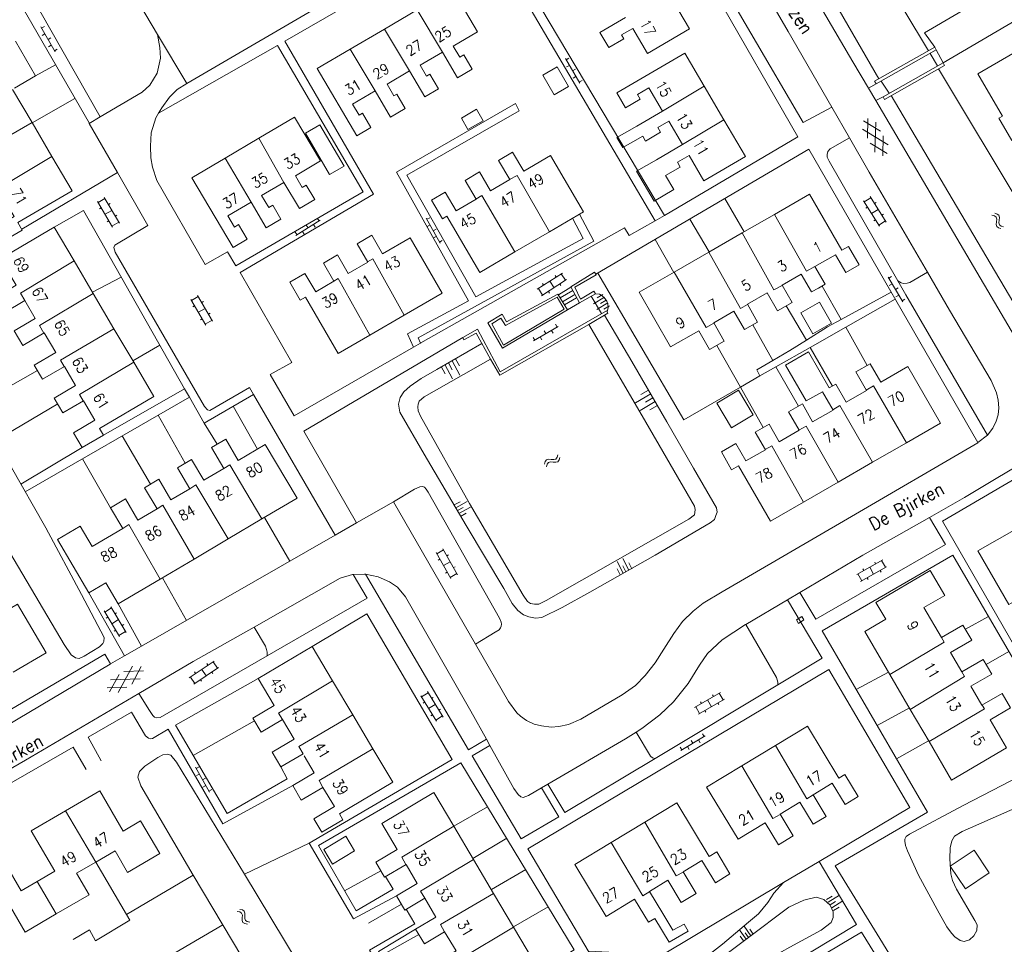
# Model space of a CAD drawing. Header units: metres. Extents: x 189705 to 199106, y 581686 to 588448.
# Tile 232 of 256: x 195530 to 195681, y 584137 to 584280. Entities that reach past the tile are written whole.
import ezdxf

# ---------------------------------------------------------------- set-up
doc = ezdxf.new("R2010")
doc.units = ezdxf.units.M
doc.layers.add('B-WA-OG-GBKN-G', color=7, linetype='Continuous', lineweight=18)
doc.styles.add('Style-STANDARD', font='STANDARD.shx')

msp = doc.modelspace()

# ---------------------------------------------------------------- linework, layer by layer
at = {"layer": 'B-WA-OG-GBKN-G'}
for p, q in [((195532.963, 584278.55), (195535.136, 584274.724)), ((195533.497, 584278.623), (195533.062, 584278.377)), ((195533.556, 584277.507), (195533.121, 584277.26)), ((195534.484, 584276.884), (195534.049, 584276.637)), ((195534.543, 584275.768), (195534.108, 584275.521)), ((195535.472, 584275.145), (195535.037, 584274.898)), ((195613.635, 584273.684), (195615.862, 584269.89)), ((195614.167, 584273.765), (195613.736, 584273.512)), ((195614.242, 584272.65), (195613.811, 584272.396)), ((195615.18, 584272.04), (195614.749, 584271.787)), ((195615.255, 584270.925), (195614.824, 584270.672)), ((195616.192, 584270.315), (195615.761, 584270.062)), ((195659.513, 584264.138), (195662.114, 584262.543)), ((195660.094, 584261.448), (195660.175, 584264.497)), ((195661.25, 584259.315), (195661.372, 584263.91)), ((195659.352, 584262.816), (195663.271, 584260.412)), ((195660.506, 584260.687), (195663.106, 584259.09)), ((195662.445, 584258.732), (195662.526, 584261.784)), ((195543.986, 584247.749), (195541.663, 584251.72)), ((195541.764, 584251.547), (195542.799, 584252.153)), ((195545.022, 584248.355), (195542.698, 584252.326)), ((195661.936, 584247.912), (195659.506, 584251.819)), ((195659.612, 584251.649), (195660.631, 584252.283)), ((195662.955, 584248.546), (195660.525, 584252.452)), ((195661.186, 584251.391), (195661.44, 584251.549)), ((195541.985, 584250.575), (195542.244, 584250.727)), ((195542.824, 584249.734), (195543.86, 584250.34)), ((195543.33, 584251.247), (195543.589, 584251.398)), ((195659.859, 584250.684), (195660.114, 584250.842)), ((195660.721, 584249.866), (195661.74, 584250.499)), ((195543.145, 584248.592), (195543.404, 584248.744)), ((195543.885, 584247.922), (195544.921, 584248.528)), ((195544.389, 584249.436), (195544.648, 584249.587)), ((195572.178, 584246.477), (195575.906, 584248.814)), ((195575.471, 584249.131), (195575.736, 584248.708)), ((195592.235, 584249.146), (195594.342, 584245.283)), ((195592.77, 584249.209), (195592.331, 584248.97)), ((195661.073, 584248.732), (195661.327, 584248.891)), ((195661.83, 584248.082), (195662.849, 584248.716)), ((195662.293, 584249.609), (195662.548, 584249.768)), ((195679.255, 584249.618), (195679.646, 584249.503)), ((195679.646, 584249.503), (195679.907, 584249.303)), ((195679.671, 584249.89), (195680.063, 584249.778)), ((195679.945, 584248.575), (195679.894, 584248.17)), ((195679.907, 584249.303), (195679.989, 584248.987)), ((195679.989, 584248.987), (195679.945, 584248.575)), ((195680.063, 584249.778), (195680.324, 584249.581)), ((195680.359, 584248.849), (195680.311, 584248.444)), ((195680.311, 584248.444), (195680.391, 584248.124)), ((195680.324, 584249.581), (195680.408, 584249.253)), ((195680.408, 584249.253), (195680.359, 584248.849)), ((195572.081, 584247.007), (195572.347, 584246.583)), ((195573.194, 584247.114), (195573.46, 584246.691)), ((195573.776, 584248.069), (195574.042, 584247.645)), ((195574.889, 584248.177), (195575.154, 584247.753)), ((195592.81, 584248.092), (195592.371, 584247.853)), ((195593.728, 584247.454), (195593.289, 584247.214)), ((195679.894, 584248.17), (195679.974, 584247.851)), ((195679.974, 584247.851), (195680.241, 584247.646)), ((195680.241, 584247.646), (195680.634, 584247.532)), ((195680.391, 584248.124), (195680.657, 584247.918)), ((195680.657, 584247.918), (195681.049, 584247.805)), ((195593.768, 584246.336), (195593.329, 584246.097)), ((195594.685, 584245.698), (195594.247, 584245.459)), ((195609.304, 584238.2), (195613.161, 584240.706)), ((195609.958, 584237.194), (195613.815, 584239.7)), ((195611.233, 584239.453), (195611.886, 584238.447)), ((195612.034, 584240.331), (195612.197, 584240.08)), ((195612.994, 584240.597), (195613.647, 584239.591)), ((195663.284, 584240.064), (195665.518, 584236.274)), ((195663.816, 584240.146), (195663.386, 584239.892)), ((195609.472, 584238.309), (195610.125, 584237.303)), ((195610.106, 584239.079), (195610.27, 584238.828)), ((195611.007, 584237.876), (195611.171, 584237.624)), ((195612.767, 584239.019), (195612.93, 584238.767)), ((195663.893, 584239.031), (195663.462, 584238.777)), ((195664.832, 584238.423), (195664.401, 584238.169)), ((195558.332, 584232.678), (195556.023, 584236.657)), ((195556.124, 584236.484), (195557.162, 584237.086)), ((195559.37, 584233.281), (195557.061, 584237.259)), ((195557.689, 584236.178), (195557.948, 584236.329)), ((195619.657, 584236.971), (195617.932, 584235.943)), ((195619.4, 584237.402), (195618.538, 584236.888)), ((195619.914, 584236.54), (195619.052, 584236.026)), ((195664.909, 584237.308), (195664.478, 584237.054)), ((195665.847, 584236.7), (195665.416, 584236.446)), ((195556.341, 584235.512), (195556.601, 584235.662)), ((195557.178, 584234.667), (195558.216, 584235.27)), ((195620.171, 584236.109), (195618.446, 584235.081)), ((195620.428, 584235.678), (195619.566, 584235.164)), ((195557.495, 584233.524), (195557.754, 584233.675)), ((195558.232, 584232.851), (195559.27, 584233.454)), ((195558.742, 584234.363), (195559.001, 584234.514)), ((195608.733, 584230.272), (195612.535, 584232.486)), ((195610.382, 584231.811), (195610.634, 584231.379)), ((195611.498, 584231.882), (195611.75, 584231.45)), ((195612.111, 584232.817), (195612.362, 584232.385)), ((195608.654, 584230.805), (195608.905, 584230.373)), ((195609.77, 584230.876), (195610.021, 584230.444)), ((195596.745, 584227.511), (195597.341, 584226.407)), ((195594.537, 584226.321), (195595.132, 584225.216)), ((195595.089, 584226.618), (195596.28, 584224.41)), ((195595.641, 584226.916), (195596.236, 584225.812)), ((195596.193, 584227.214), (195597.384, 584225.005)), ((195626.758, 584222.102), (195624.422, 584220.724)), ((195626.413, 584222.686), (195625.246, 584221.997)), ((195627.102, 584221.518), (195625.934, 584220.829)), ((195627.446, 584220.934), (195625.111, 584219.557)), ((195627.791, 584220.35), (195626.623, 584219.662)), ((195612.173, 584212.087), (195612.37, 584212.36)), ((195612.37, 584212.36), (195612.47, 584212.756)), ((195612.656, 584211.954), (195612.756, 584212.35)), ((195610.432, 584211.309), (195610.531, 584211.704)), ((195610.531, 584211.704), (195610.719, 584211.972)), ((195610.718, 584210.903), (195610.819, 584211.297)), ((195610.719, 584211.972), (195611.044, 584212.067)), ((195610.819, 584211.297), (195611.011, 584211.564)), ((195611.011, 584211.564), (195611.323, 584211.657)), ((195611.044, 584212.067), (195611.449, 584212.031)), ((195611.323, 584211.657), (195611.737, 584211.626)), ((195611.449, 584212.031), (195611.856, 584211.997)), ((195611.737, 584211.626), (195612.143, 584211.589)), ((195611.856, 584211.997), (195612.173, 584212.087)), ((195612.143, 584211.589), (195612.46, 584211.679)), ((195612.46, 584211.679), (195612.656, 584211.954)), ((195596.537, 584205.037), (195597.42, 584205.515)), ((195596.777, 584204.595), (195598.542, 584205.553)), ((195597.016, 584204.154), (195597.899, 584204.633)), ((195597.255, 584203.713), (195599.02, 584204.671)), ((195597.495, 584203.271), (195598.377, 584203.75)), ((195596.009, 584193.705), (195593.736, 584197.704)), ((195593.834, 584197.53), (195594.878, 584198.123)), ((195597.052, 584194.298), (195594.779, 584198.297)), ((195595.397, 584197.21), (195595.657, 584197.358)), ((195594.043, 584196.556), (195594.304, 584196.704)), ((195594.872, 584195.704), (195595.915, 584196.297)), ((195596.433, 584195.386), (195596.694, 584195.534)), ((195622.495, 584194.53), (195621.577, 584196.316)), ((195623.389, 584194.99), (195622.47, 584196.776)), ((195622.942, 584194.76), (195622.483, 584195.653)), ((195623.835, 584195.219), (195623.376, 584196.112)), ((195662.445, 584196.582), (195658.443, 584194.315)), ((195663.036, 584195.538), (195659.034, 584193.271)), ((195661.035, 584194.404), (195660.444, 584195.449)), ((195661.355, 584195.965), (195661.208, 584196.226)), ((195662.862, 584195.44), (195662.271, 584196.484)), ((195595.179, 584194.558), (195595.44, 584194.706)), ((195595.91, 584193.878), (195596.953, 584194.471)), ((195622.049, 584194.301), (195621.59, 584195.194)), ((195659.208, 584193.369), (195658.617, 584194.413)), ((195659.53, 584194.931), (195659.382, 584195.192)), ((195662.182, 584194.709), (195662.034, 584194.97)), ((195660.183, 584193.577), (195660.035, 584193.838)), ((195545.045, 584184.798), (195542.667, 584188.736)), ((195542.77, 584188.565), (195543.798, 584189.185)), ((195546.072, 584185.419), (195543.694, 584189.356)), ((195544.34, 584188.286), (195544.597, 584188.441)), ((195543.005, 584187.596), (195543.262, 584187.751)), ((195543.856, 584186.767), (195544.883, 584187.387)), ((195545.425, 584186.49), (195545.682, 584186.646)), ((195544.193, 584185.629), (195544.45, 584185.784)), ((195544.942, 584184.97), (195545.969, 584185.59)), ((195555.779, 584178.455), (195559.593, 584181.027)), ((195558.472, 584180.633), (195558.64, 584180.384)), ((195559.427, 584180.915), (195560.098, 584179.92)), ((195543.526, 584176.286), (195544.964, 584178.976)), ((195544.855, 584176.203), (195547.023, 584180.257)), ((195548.749, 584179.532), (195545.698, 584179.433)), ((195546.913, 584177.481), (195548.352, 584180.171)), ((195556.45, 584177.46), (195560.264, 584180.032)), ((195556.566, 584179.348), (195556.734, 584179.099)), ((195557.686, 584179.741), (195558.357, 584178.746)), ((195559.227, 584179.333), (195559.395, 584179.085)), ((195548.237, 584178.305), (195543.644, 584178.155)), ((195555.945, 584178.567), (195556.616, 584177.572)), ((195557.488, 584178.16), (195557.656, 584177.912)), ((195546.177, 584177.024), (195543.128, 584176.926)), ((195591.485, 584175.522), (195592.507, 584176.151)), ((195594.812, 584172.403), (195592.402, 584176.321)), ((195637.476, 584176.194), (195633.505, 584173.87)), ((195636.395, 584175.561), (195636.244, 584175.82)), ((195637.909, 584175.057), (195637.303, 584176.093)), ((195593.79, 584171.774), (195591.38, 584175.692)), ((195591.727, 584174.556), (195591.982, 584174.713)), ((195592.585, 584173.733), (195593.607, 584174.362)), ((195593.057, 584175.256), (195593.312, 584175.413)), ((195638.082, 584175.158), (195634.111, 584172.835)), ((195634.584, 584174.502), (195634.433, 584174.761)), ((195636.097, 584173.996), (195635.491, 584175.032)), ((195637.239, 584174.317), (195637.087, 584174.576)), ((195592.931, 584172.598), (195593.186, 584172.755)), ((195594.156, 584173.469), (195594.412, 584173.626)), ((195634.284, 584172.936), (195633.678, 584173.971)), ((195635.256, 584173.157), (195635.104, 584173.416)), ((195593.685, 584171.944), (195594.707, 584172.573)), ((195634.71, 584169.828), (195634.967, 584169.399)), ((195631.366, 584167.239), (195635.139, 584169.502)), ((195632.995, 584168.799), (195633.252, 584168.371)), ((195634.11, 584168.885), (195634.367, 584168.456)), ((195631.28, 584167.771), (195631.537, 584167.342)), ((195632.395, 584167.856), (195632.652, 584167.427)), ((195556.746, 584164.685), (195558.893, 584160.845)), ((195557.28, 584164.755), (195556.844, 584164.511)), ((195557.332, 584163.638), (195556.895, 584163.394)), ((195558.256, 584163.009), (195557.82, 584162.765)), ((195558.307, 584161.892), (195557.871, 584161.648)), ((195559.232, 584161.263), (195558.795, 584161.019)), ((195653.813, 584144.351), (195654.665, 584144.882)), ((195654.078, 584143.925), (195655.782, 584144.987)), ((195654.344, 584143.499), (195655.196, 584144.03)), ((195654.61, 584143.073), (195656.313, 584144.135)), ((195563.153, 584142.511), (195563.553, 584142.432)), ((195563.542, 584142.819), (195563.942, 584142.743)), ((195563.553, 584142.432), (195563.83, 584142.256)), ((195563.942, 584142.743), (195564.22, 584142.57)), ((195564.22, 584142.57), (195564.334, 584142.251)), ((195654.875, 584142.647), (195655.727, 584143.178)), ((195563.83, 584142.256), (195563.94, 584141.949)), ((195563.933, 584141.534), (195563.918, 584141.126)), ((195563.918, 584141.126), (195564.026, 584140.815)), ((195563.94, 584141.949), (195563.933, 584141.534)), ((195564.321, 584141.844), (195564.309, 584141.436)), ((195564.309, 584141.436), (195564.417, 584141.125)), ((195564.334, 584142.251), (195564.321, 584141.844)), ((195564.417, 584141.125), (195564.701, 584140.943)), ((195564.701, 584140.943), (195565.102, 584140.865)), ((195564.026, 584140.815), (195564.311, 584140.635)), ((195564.311, 584140.635), (195564.713, 584140.557)), ((195641.419, 584138.242), (195640.387, 584139.726)), ((195642.161, 584138.758), (195641.129, 584140.242)), ((195642.532, 584139.016), (195642.016, 584139.758)), ((195641.048, 584137.984), (195640.532, 584138.726)), ((195641.79, 584138.5), (195641.274, 584139.242))]:
    msp.add_line(p, q, dxfattribs=at)
at = {"layer": 'B-WA-OG-GBKN-G', "flags": 128}
for points in [[(195634.28, 584315.148), (195634.7, 584313.259), (195635.187, 584311.838), (195657.872, 584273.208), (195660.259, 584269.153)], [(195669.493, 584274.906), (195657.78, 584294.36), (195645.547, 584314.434), (195644.731, 584315.371), (195644.272, 584315.674), (195643.41, 584315.799), (195641.839, 584315.355), (195640.149, 584314.366), (195638.97, 584313.444), (195638.39, 584312.932), (195638.117, 584312.574), (195637.981, 584312.355), (195637.956, 584312.101), (195638.187, 584311.517), (195661.839, 584270.575)], [(195654.612, 584266.235), (195647.922, 584277.876), (195631.547, 584305.987), (195630.346, 584307.913), (195629.531, 584308.698), (195628.513, 584309.076), (195627.292, 584309.479), (195625.818, 584309.525), (195624.523, 584309.394), (195620.912, 584307.853)], [(195654.612, 584266.235), (195650.202, 584263.84), (195626.035, 584305.107), (195623.433, 584303.639)], [(195628.851, 584249.557), (195604.406, 584290.696), (195625.535, 584302.719), (195636.825, 584283.556), (195649.395, 584261.654), (195628.851, 584249.557)], [(195542.089, 584264.728), (195527.082, 584291.099), (195534.511, 584295.487)], [(195539.641, 584296.362), (195550.891, 584277.413)], [(195555.379, 584269.854), (195601.033, 584296.501)], [(195627.426, 584248.753), (195600.864, 584293.91), (195570.477, 584276.349), (195584.094, 584252.825), (195563.626, 584240.779), (195571.571, 584226.964), (195568.223, 584225.074), (195571.927, 584218.737), (195590.28, 584229.318)], [(195670.441, 584275.442), (195668.877, 584277.669), (195697.498, 584294.41)], [(195540.391, 584263.728), (195540.355, 584263.791), (195525.179, 584290.078), (195504.634, 584278.361), (195519.741, 584252.148)], [(195701.762, 584290.674), (195671.743, 584273.058)], [(195590.818, 584281.167), (195596.267, 584284.364), (195600.11, 584277.816), (195596.37, 584275.621), (195597.382, 584273.896), (195597.993, 584274.254), (195599.272, 584272.074), (195597.013, 584270.749), (195594.708, 584274.677)], [(195629.449, 584283.879), (195632.73, 584278.279), (195626.247, 584274.48), (195623.988, 584278.336), (195622.257, 584277.322), (195622.609, 584276.721), (195620.309, 584275.373), (195618.943, 584277.705), (195622.866, 584280.003)], [(195585.79, 584278.217), (195590.818, 584281.167)], [(195590.818, 584281.167), (195594.708, 584274.677)], [(195542.089, 584264.728), (195548.522, 584268.513), (195549.713, 584269.583), (195550.851, 584271.44), (195551.352, 584273.752), (195551.245, 584275.377), (195550.891, 584277.413)], [(195550.891, 584277.413), (195555.379, 584269.854)], [(195580.539, 584275.136), (195585.79, 584278.217)], [(195589.651, 584271.787), (195585.79, 584278.217)], [(195529.018, 584276.363), (195532.141, 584271.027), (195528.884, 584269.12)], [(195551.055, 584265.286), (195569.361, 584275.685), (195582.543, 584253.176), (195562.936, 584241.792), (195561.659, 584243.972), (195558.209, 584242.032), (195550.8, 584254.935), (195550.133, 584256.99), (195549.849, 584258.436), (195549.793, 584260.214), (195549.914, 584262.271), (195550.643, 584264.584), (195551.055, 584265.286)], [(195584.364, 584268.716), (195580.9, 584266.684), (195581.89, 584264.995), (195582.402, 584265.295), (195583.706, 584263.072), (195581.548, 584261.805), (195575.471, 584272.162), (195580.539, 584275.136)], [(195580.539, 584275.136), (195584.364, 584268.716)], [(195594.708, 584274.677), (195591.287, 584272.669), (195592.28, 584270.977), (195592.776, 584271.268), (195594.087, 584269.034), (195591.989, 584267.803), (195589.651, 584271.787)], [(195628.554, 584265.59), (195626.442, 584269.197), (195624.72, 584268.189), (195625.153, 584267.449), (195622.88, 584266.118), (195621.543, 584268.402), (195632.015, 584274.535), (195634.984, 584269.465)], [(195670.666, 584275.017), (195661.432, 584269.792), (195661.204, 584270.215), (195670.441, 584275.442)], [(195670.889, 584272.574), (195669.741, 584274.494)], [(195670.441, 584275.442), (195670.666, 584275.017)], [(195671.743, 584273.058), (195670.666, 584275.017)], [(195685.439, 584267.434), (195682.433, 584265.684), (195684.388, 584262.328), (195682.284, 584261.103), (195680.302, 584264.507), (195680.87, 584264.839), (195677.088, 584271.332), (195682.462, 584274.462)], [(195535.206, 584272.71), (195532.141, 584271.027)], [(195671.743, 584273.058), (195671.969, 584272.633), (195662.734, 584267.408), (195662.506, 584267.831), (195671.743, 584273.058)], [(195589.651, 584271.787), (195586.204, 584269.765), (195587.264, 584267.959), (195587.677, 584268.201), (195588.968, 584266.002), (195586.728, 584264.687), (195584.364, 584268.716)], [(195614.1, 584269.371), (195611.913, 584268.122), (195610.186, 584271.147), (195612.373, 584272.395), (195614.1, 584269.371)], [(195671.013, 584272.092), (195684.039, 584250.407), (195695.252, 584231.726), (195695.662, 584230.509), (195695.615, 584229.493), (195695.338, 584228.527), (195694.857, 584227.84), (195693.589, 584227.151), (195691.914, 584226.46), (195690.898, 584226.381), (195689.779, 584226.809), (195688.633, 584227.491), (195687.537, 584228.504), (195686.084, 584230.175), (195677.654, 584244.472), (195663.756, 584267.986)], [(195551.055, 584265.286), (195551.553, 584266.135), (195552.717, 584267.764), (195553.908, 584268.936), (195555.379, 584269.854)], [(195660.259, 584269.153), (195661.432, 584269.792)], [(195663.46, 584268.371), (195662.2, 584270.227)], [(195528.601, 584268.957), (195531.587, 584263.854)], [(195628.554, 584265.59), (195634.984, 584269.465)], [(195634.984, 584269.465), (195638.014, 584264.29)], [(195660.259, 584269.153), (195661.383, 584267.243)], [(195538.192, 584267.537), (195531.603, 584263.826)], [(195590.28, 584229.318), (195589.319, 584231.359), (195598.705, 584236.44), (195587.641, 584256.213), (195605.979, 584266.781), (195606.516, 584265.665), (195589.218, 584255.761), (195599.872, 584237.027), (195616.386, 584246.015), (195614.725, 584249.139)], [(195661.383, 584267.243), (195662.506, 584267.831)], [(195661.383, 584267.243), (195683.749, 584229.254), (195685.025, 584227.303), (195686.3, 584225.834), (195687.294, 584225.05), (195688.261, 584224.418), (195689.507, 584224.193), (195691.109, 584223.969), (195693.09, 584224.356), (195694.942, 584225.225), (195697.757, 584226.782), (195698.776, 584227.362)], [(195597.624, 584264.546), (195599.941, 584265.891), (195600.958, 584264.137), (195598.642, 584262.793), (195597.624, 584264.546)], [(195624.621, 584263.287), (195628.554, 584265.59)], [(195657.322, 584261.521), (195654.612, 584266.235)], [(195531.587, 584263.854), (195523.284, 584259.071), (195524.054, 584257.77)], [(195531.587, 584263.854), (195534.643, 584258.632)], [(195540.391, 584263.728), (195542.089, 584264.728)], [(195544.734, 584256.145), (195540.391, 584263.728)], [(195566.455, 584261.434), (195571.974, 584264.7), (195575.971, 584257.945), (195572.111, 584255.661), (195573.164, 584253.883), (195573.768, 584254.24), (195575.09, 584252.008), (195572.719, 584250.605), (195570.329, 584254.643)], [(195631.633, 584260.455), (195629.532, 584264.044), (195627.863, 584263.067), (195628.277, 584262.359), (195625.959, 584261.002), (195625.526, 584261.741)], [(195638.014, 584264.29), (195641.33, 584258.628), (195634.947, 584254.89), (195632.657, 584258.801), (195630.852, 584257.744), (195631.282, 584257.01), (195629.044, 584255.7)], [(195638.014, 584264.29), (195631.633, 584260.455)], [(195577.368, 584255.844), (195573.639, 584262.214), (195575.872, 584263.521), (195579.601, 584257.151), (195577.368, 584255.844)], [(195624.621, 584263.287), (195621.559, 584261.562), (195622.458, 584260.022), (195625.526, 584261.741)], [(195561.309, 584258.388), (195566.455, 584261.434)], [(195566.455, 584261.434), (195570.329, 584254.643)], [(195664.763, 584239.522), (195654.184, 584257.885), (195653.877, 584258.544), (195653.876, 584258.925), (195654.002, 584259.383), (195654.356, 584259.815), (195657.322, 584261.521)], [(195669.332, 584240.839), (195660.364, 584256.228), (195657.322, 584261.521)], [(195605.06, 584255.065), (195603.323, 584258.027), (195605.501, 584259.304), (195607.216, 584256.379), (195611.32, 584258.786), (195616.4, 584250.121), (195611.162, 584247.05)], [(195677.073, 584214.618), (195651.078, 584259.755), (195618.338, 584240.505)], [(195627.632, 584258.112), (195631.633, 584260.455)], [(195534.643, 584258.632), (195537.735, 584253.347), (195529.394, 584248.466), (195530.08, 584247.294), (195526.748, 584245.344), (195525.508, 584247.463), (195528.821, 584249.402), (195527.042, 584252.442)], [(195534.643, 584258.632), (195526.359, 584253.72), (195527.058, 584252.451)], [(195565.273, 584251.602), (195561.699, 584249.487), (195562.718, 584247.765), (195563.359, 584248.144), (195564.677, 584245.917), (195562.504, 584244.63), (195556.164, 584255.343), (195561.309, 584258.388)], [(195561.309, 584258.388), (195565.273, 584251.602)], [(195627.632, 584258.112), (195624.568, 584256.394), (195627.279, 584251.778), (195630.295, 584253.544), (195629.044, 584255.7)], [(195544.734, 584256.145), (195529.99, 584247.449)], [(195565.665, 584222.03), (195565.053, 584223.084), (195558.915, 584219.562), (195558.559, 584219.637), (195558.125, 584220.169), (195544.381, 584243.895), (195544.15, 584244.631), (195544.326, 584244.987), (195549.399, 584247.998), (195544.734, 584256.145)], [(195599.883, 584252.063), (195598.196, 584254.942), (195600.43, 584256.252), (195602.132, 584253.348), (195605.06, 584255.065)], [(195570.329, 584254.643), (195566.899, 584252.613), (195567.987, 584250.775), (195568.602, 584251.139), (195569.87, 584248.995), (195567.609, 584247.656), (195565.273, 584251.602)], [(195611.162, 584247.05), (195606.192, 584255.729), (195605.054, 584255.076)], [(195605.871, 584243.948), (195600.476, 584240.785), (195595.407, 584249.432), (195594.716, 584249.027), (195593.03, 584251.903), (195595.151, 584253.147), (195596.835, 584250.276), (195599.883, 584252.063)], [(195605.871, 584243.948), (195600.782, 584252.629), (195599.87, 584252.086)], [(195641.115, 584247.033), (195638.174, 584252.168)], [(195645.799, 584249.727), (195651.197, 584252.831), (195656.151, 584244.216), (195657.169, 584244.802), (195658.81, 584241.948), (195656.755, 584240.766), (195655.17, 584243.522), (195652.026, 584241.704)], [(195555.054, 584222.897), (195539.507, 584250.305), (195534.991, 584247.754)], [(195615.793, 584249.765), (195618.013, 584245.588), (195590.973, 584230.754), (195591.325, 584229.921)], [(195591.325, 584229.921), (195591.407, 584229.968), (195622.708, 584247.659), (195623.423, 584246.493), (195627.426, 584248.753)], [(195627.426, 584248.753), (195628.851, 584249.557)], [(195635.753, 584243.95), (195632.783, 584248.998)], [(195640.827, 584246.868), (195645.799, 584249.727)], [(195645.799, 584249.727), (195650.721, 584241.003), (195652.026, 584241.704)], [(195530.459, 584236.472), (195527.281, 584234.6), (195525.914, 584236.922), (195529.124, 584238.813), (195526.725, 584242.887), (195534.991, 584247.754), (195538.041, 584242.573)], [(195611.162, 584247.05), (195605.871, 584243.948)], [(195583.232, 584242.395), (195581.593, 584245.215), (195583.83, 584246.515), (195585.498, 584243.644), (195589.742, 584246.111), (195594.676, 584237.621), (195588.837, 584234.228)], [(195630.292, 584240.81), (195627.465, 584245.871)], [(195635.709, 584243.925), (195640.827, 584246.868)], [(195640.827, 584246.868), (195645.71, 584238.102), (195646.986, 584238.806)], [(195630.346, 584240.841), (195635.709, 584243.925)], [(195635.709, 584243.925), (195640.567, 584235.267), (195641.634, 584235.877)], [(195538.041, 584242.573), (195529.833, 584237.626), (195530.459, 584236.472)], [(195538.041, 584242.573), (195541.009, 584237.535)], [(195578.033, 584239.442), (195576.415, 584242.225), (195578.581, 584243.484), (195580.229, 584240.649), (195583.232, 584242.395)], [(195588.837, 584234.228), (195584.018, 584242.909), (195583.211, 584242.43)], [(195652.026, 584241.704), (195653.601, 584238.967), (195652.555, 584238.366), (195651.498, 584237.8), (195649.924, 584240.538), (195646.968, 584238.838)], [(195545.307, 584240.081), (195540.887, 584237.74)], [(195583.568, 584231.165), (195578.666, 584228.316), (195573.635, 584236.972), (195572.855, 584236.519), (195571.24, 584239.298), (195573.564, 584240.648), (195575.216, 584237.805), (195578.033, 584239.442)], [(195583.568, 584231.165), (195578.664, 584239.838), (195578.024, 584239.457)], [(195618.13, 584240.815), (195618.385, 584240.435), (195615.062, 584238.52), (195615.958, 584236.669), (195617.986, 584237.92), (195618.242, 584237.489), (195615.781, 584236.11), (195614.452, 584238.595), (195618.13, 584240.815)], [(195644.059, 584216.931), (195640.557, 584223.148), (195631.871, 584218.104), (195618.626, 584240.674)], [(195636.448, 584233.031), (195638.069, 584230.212), (195635.818, 584228.917), (195634.144, 584231.829), (195629.793, 584229.327), (195624.955, 584237.741), (195630.346, 584240.841)], [(195630.346, 584240.841), (195635.292, 584232.332), (195636.465, 584233.001)], [(195664.763, 584239.522), (195665.296, 584239.178), (195665.652, 584239.078), (195666.185, 584239.13), (195666.617, 584239.259), (195669.332, 584240.839)], [(195678.571, 584215.772), (195666.013, 584237.352), (195664.763, 584239.522)], [(195678.571, 584215.772), (195678.582, 584215.781), (195679.392, 584216.85), (195679.922, 584217.943), (195680.224, 584218.884), (195680.322, 584219.976), (195680.217, 584221.169), (195679.959, 584222.285), (195679.14, 584224.162), (195672.728, 584235.011), (195669.332, 584240.839)], [(195614.49, 584238.525), (195612.548, 584237.351)], [(195614.767, 584238.006), (195612.842, 584236.874)], [(195646.968, 584238.838), (195648.497, 584236.179), (195646.252, 584234.888), (195644.664, 584237.649), (195641.621, 584235.899)], [(195656.046, 584233.56), (195653.152, 584238.709)], [(195533.469, 584231.491), (195530.17, 584229.548), (195528.835, 584231.815), (195532.082, 584233.727), (195530.459, 584236.472)], [(195541.009, 584237.535), (195532.749, 584232.635), (195533.424, 584231.464)], [(195541.009, 584237.535), (195544.183, 584232.143)], [(195601.688, 584233.046), (195603.895, 584234.373), (195604.559, 584233.182), (195612.474, 584237.471), (195613.955, 584235.064), (195603.937, 584229.143), (195601.688, 584233.046)], [(195602.299, 584232.896), (195603.719, 584233.763), (195604.434, 584232.623), (195612.348, 584236.989), (195613.421, 584235.164), (195604.113, 584229.626), (195602.299, 584232.896)], [(195615.089, 584237.405), (195613.198, 584236.294)], [(195615.357, 584236.904), (195613.503, 584235.798)], [(195619.18, 584234.458), (195617.59, 584237.123)], [(195620.042, 584234.755), (195620.23, 584235.387), (195620.178, 584235.946), (195620.024, 584236.377), (195619.769, 584236.757), (195619.31, 584237.213), (195618.852, 584237.44), (195618.242, 584237.489)], [(195656.046, 584233.56), (195663.736, 584237.776)], [(195664.371, 584236.673), (195656.772, 584232.371)], [(195508.024, 584232.351), (195521.11, 584209.622), (195536.539, 584183.564), (195537.611, 584181.968), (195538.273, 584181.513), (195538.833, 584181.438), (195539.619, 584181.771), (195541.978, 584183.225), (195542.484, 584183.734), (195542.636, 584184.014), (195542.685, 584184.624), (195539.209, 584191.241), (195533.688, 584201.508), (195528.22, 584211.141), (195514.304, 584235.77)], [(195597.859, 584230.775), (195600.116, 584232.051), (195603.618, 584225.485), (195619.952, 584234.904), (195620.184, 584234.521), (195617.24, 584232.813)], [(195615.781, 584236.11), (195613.955, 584235.064)], [(195641.621, 584235.899), (195643.199, 584233.156), (195641.191, 584232.002), (195639.567, 584234.825), (195636.448, 584233.031)], [(195650.721, 584230.387), (195647.59, 584235.658)], [(195651.716, 584231.364), (195649.87, 584234.571), (195652.721, 584236.213), (195654.568, 584233.006), (195651.716, 584231.364)], [(195588.837, 584234.228), (195583.568, 584231.165)], [(195619.628, 584234.198), (195623.864, 584227.12), (195629.255, 584217.792), (195633.317, 584210.694), (195636.868, 584204.61), (195636.997, 584203.9), (195636.796, 584203.416), (195636.543, 584202.781), (195635.91, 584202.271), (195627.438, 584197.32), (195617.394, 584191.602), (195613.132, 584189.278), (195609.986, 584187.745), (195609.021, 584187.615), (195608.029, 584187.816), (195607.164, 584188.143), (195606.298, 584188.775), (195605.456, 584189.865), (195604.179, 584192.172), (195598.355, 584201.88), (195591.892, 584212.855), (195588.161, 584219.3), (195587.971, 584220.534), (195588.193, 584221.578), (195588.763, 584222.433), (195589.745, 584223.319), (195591.423, 584224.459), (195593.834, 584225.887), (195600.786, 584229.845)], [(195650.721, 584230.387), (195653.959, 584232.415), (195656.046, 584233.56)], [(195544.183, 584232.143), (195535.943, 584227.323), (195536.527, 584226.315)], [(195544.183, 584232.143), (195547.221, 584226.983)], [(195617.24, 584232.813), (195603.568, 584224.977), (195602.087, 584227.461), (195591.89, 584221.666), (195591.155, 584220.979), (195590.979, 584220.546), (195590.929, 584220.115), (195591.008, 584219.505), (195591.341, 584218.668), (195598.878, 584205.233), (195607.13, 584191.139), (195607.819, 584190.202), (195608.277, 584189.873), (195608.887, 584189.748), (195609.522, 584189.775), (195610.664, 584190.312), (195632.605, 584202.845), (195633.492, 584203.508), (195633.567, 584203.864), (195633.616, 584204.321), (195633.488, 584204.854), (195625.466, 584218.72), (195617.24, 584232.813)], [(195645.537, 584227.246), (195642.45, 584232.725)], [(195656.772, 584232.371), (195651.294, 584229.27)], [(195660.074, 584226.495), (195656.772, 584232.371)], [(195669.632, 584203.117), (195675.029, 584206.172), (195698.033, 584219.953), (195720.024, 584232.562), (195721.369, 584233.023), (195723.122, 584233.105), (195724.673, 584233.008), (195725.868, 584232.681), (195727.114, 584232.177), (195728.389, 584231.013), (195730.023, 584228.25), (195730.041, 584228.22)], [(195536.562, 584226.336), (195533.198, 584224.355), (195531.914, 584226.536), (195535.236, 584228.491), (195533.469, 584231.491)], [(195581.472, 584202.264), (195573.408, 584216.38), (195597.859, 584230.775)], [(195602.087, 584227.461), (195599.915, 584231.441), (195598.012, 584230.445), (195597.859, 584230.775)], [(195645.537, 584227.246), (195648.176, 584228.792), (195650.721, 584230.387)], [(195730.041, 584228.22), (195728.55, 584228.22), (195727.096, 584230.07), (195725.772, 584230.929), (195724.576, 584231.357), (195723.153, 584231.531), (195721.908, 584231.425), (195719.979, 584230.785), (195700.702, 584219.58), (195671.661, 584202.556), (195684.69, 584179.945), (195700.72, 584189.286), (195697.45, 584194.964), (195695.088, 584193.617)], [(195551.242, 584229.617), (195547.097, 584227.193)], [(195590.28, 584229.318), (195591.325, 584229.921)], [(195640.557, 584223.148), (195636.943, 584229.564)], [(195651.294, 584229.27), (195645.997, 584226.271)], [(195654.695, 584223.314), (195651.294, 584229.27)], [(195643.078, 584225.806), (195645.537, 584227.246)], [(195654.231, 584223.048), (195651.017, 584228.571), (195647.468, 584226.51), (195650.686, 584221.045), (195653.179, 584222.442)], [(195542.79, 584182.07), (195522.32, 584170.08), (195506.78, 584161.05), (195505.3, 584160.78), (195503.38, 584160.95), (195501.81, 584161.55), (195499.55, 584163.35), (195488.75, 584181.66), (195491.54, 584183.25), (195477.74, 584206.98), (195491.21, 584214.87), (195489.81, 584217.45), (195505.88, 584226.82)], [(195539.51, 584221.06), (195536.343, 584219.195), (195535.002, 584221.473), (195538.287, 584223.407), (195536.562, 584226.336)], [(195547.221, 584226.983), (195550.331, 584221.701), (195541.978, 584216.782), (195542.566, 584215.783), (195539.298, 584213.859), (195537.953, 584216.143), (195541.259, 584218.09), (195539.51, 584221.06)], [(195547.221, 584226.983), (195538.898, 584222.012), (195539.473, 584221.038)], [(195643.564, 584224.894), (195643.078, 584225.806)], [(195645.997, 584226.271), (195643.564, 584224.894)], [(195649.482, 584220.224), (195645.997, 584226.271)], [(195659.945, 584222.661), (195658.319, 584225.485), (195660.517, 584226.751), (195662.157, 584223.903), (195666.326, 584226.303), (195671.333, 584217.608), (195666.103, 584214.596)], [(195532.402, 584225.709), (195523, 584220.38)], [(195643.564, 584224.894), (195640.557, 584223.148)], [(195555.054, 584222.897), (195542.566, 584215.783)], [(195555.783, 584221.613), (195555.054, 584222.897)], [(195654.231, 584223.048), (195655.223, 584223.619), (195656.813, 584220.857), (195659.945, 584222.661)], [(195666.103, 584214.596), (195661.007, 584223.332), (195659.922, 584222.701)], [(195555.783, 584221.613), (195530.534, 584207.065)], [(195565.665, 584222.03), (195558.057, 584217.604), (195555.783, 584221.613)], [(195578.225, 584200.402), (195565.665, 584222.03)], [(195639.195, 584216.891), (195636.938, 584220.699), (195640.274, 584222.676), (195642.531, 584218.869), (195639.195, 584216.891)], [(195654.798, 584219.63), (195653.179, 584222.442)], [(195535.539, 584220.561), (195526.047, 584214.987)], [(195566.25, 584213.619), (195562.532, 584220.207)], [(195649.573, 584216.509), (195647.943, 584219.338), (195650.08, 584220.569), (195651.661, 584217.823), (195654.798, 584219.63)], [(195660.888, 584211.593), (195655.864, 584220.332), (195654.768, 584219.682)], [(195555.145, 584211.448), (195550.995, 584218.854)], [(195560.065, 584214.375), (195558.057, 584217.604)], [(195644.394, 584213.52), (195642.836, 584216.227), (195644.957, 584217.448), (195646.513, 584214.747), (195649.573, 584216.509)], [(195655.611, 584208.555), (195650.655, 584217.167), (195649.562, 584216.528)], [(195549.802, 584208.21), (195545.472, 584215.672)], [(195561.076, 584210.651), (195559.186, 584213.856), (195561.389, 584215.156), (195563.317, 584211.889), (195567.471, 584214.34), (195572.353, 584206.065), (195566.95, 584202.878)], [(195677.073, 584214.618), (195678.571, 584215.772)], [(195529.861, 584208.251), (195539.298, 584213.859)], [(195650.241, 584205.462), (195645.172, 584202.543), (195640.264, 584211.068), (195639.198, 584210.454), (195637.627, 584213.184), (195639.86, 584214.47), (195641.4, 584211.796), (195644.394, 584213.52)], [(195637.772, 584191.663), (195657.049, 584202.893), (195677.061, 584214.608), (195677.073, 584214.618)], [(195650.241, 584205.462), (195645.38, 584214.101), (195644.382, 584213.541)], [(195666.103, 584214.596), (195660.888, 584211.593)], [(195543.646, 584204.612), (195539.348, 584212.143)], [(195555.843, 584207.519), (195553.943, 584210.739), (195556.136, 584212.033), (195558.018, 584208.843), (195561.076, 584210.651)], [(195561.076, 584210.651), (195562.02, 584211.19), (195566.95, 584202.878)], [(195660.888, 584211.593), (195655.611, 584208.555)], [(195550.828, 584204.433), (195548.91, 584207.683), (195551.097, 584208.973), (195552.959, 584205.817), (195555.843, 584207.519)], [(195555.836, 584207.531), (195556.789, 584208.115), (195561.732, 584199.799)], [(195599.777, 584183.64), (195602.853, 584185.439), (195603.436, 584185.847), (195603.639, 584186.126), (195603.739, 584186.381), (195603.789, 584186.686), (195603.763, 584187.016), (195603.482, 584187.599), (195592.52, 584206.991), (195592.214, 584207.473), (195591.933, 584207.777), (195591.628, 584207.852), (195591.247, 584207.826), (195590.435, 584207.468), (195587.163, 584205.528)], [(195655.611, 584208.555), (195650.241, 584205.462)], [(195545.54, 584201.403), (195543.646, 584204.612), (195545.943, 584205.968), (195547.876, 584202.691), (195550.828, 584204.433)], [(195550.82, 584204.446), (195551.717, 584205), (195556.508, 584196.716)], [(195587.163, 584205.528), (195581.472, 584202.264)], [(195599.777, 584183.64), (195587.163, 584205.528)], [(195571.254, 584196.405), (195567.342, 584203.109)], [(195649.707, 584191.578), (195659.379, 584197.314), (195669.632, 584203.117)], [(195649.707, 584191.578), (195652.142, 584187.44), (195672.104, 584198.951), (195669.632, 584203.117)], [(195551.281, 584193.633), (195544.819, 584189.82), (195542.913, 584193.05), (195540.342, 584191.533), (195535.52, 584199.705), (195539.005, 584201.761), (195540.849, 584198.636), (195545.54, 584201.403)], [(195551.281, 584193.633), (195546.486, 584202.005), (195545.533, 584201.415)], [(195566.95, 584202.878), (195561.732, 584199.799)], [(195581.472, 584202.264), (195578.225, 584200.402)], [(195578.225, 584200.402), (195548.406, 584183.302)], [(195688.249, 584193.477), (195690.257, 584189.996), (195688.127, 584188.767), (195686.142, 584192.206), (195681.837, 584189.721), (195677.088, 584197.951), (195683.023, 584201.377)], [(195561.732, 584199.799), (195556.508, 584196.716)], [(195698.644, 584194.994), (195701.788, 584189.061), (195696.512, 584186.023), (195696.768, 584185.516), (195684.314, 584178.293), (195673.252, 584197.304), (195653.113, 584185.69), (195669.335, 584157.782), (195655.106, 584149.512), (195672.447, 584121.327), (195675.562, 584116.537), (195677.933, 584114.056), (195678.213, 584113.854), (195678.493, 584113.753), (195678.925, 584113.703), (195679.255, 584113.755), (195679.661, 584113.883), (195680.676, 584114.546), (195684.652, 584118.774), (195686.698, 584118.641)], [(195556.508, 584196.716), (195551.281, 584193.633)], [(195565.765, 584186.257), (195578.993, 584193.772), (195580.871, 584194.336), (195580.998, 584194.34)], [(195580.998, 584194.34), (195583.119, 584190.687), (195567.755, 584181.829)], [(195580.998, 584194.34), (195582.726, 584194.393), (195582.859, 584194.368)], [(195582.859, 584194.368), (195584.836, 584193.993), (195586.592, 584193.185), (195587.814, 584192.377), (195589.013, 584190.907)], [(195582.859, 584194.368), (195598.742, 584167.372), (195601.478, 584169.012)], [(195663.536, 584178.955), (195659.676, 584185.542), (195662.92, 584187.443), (195661.392, 584190.05), (195669.753, 584194.95), (195671.994, 584191.126), (195668.768, 584189.235), (195671.471, 584184.622)], [(195555.349, 584187.283), (195551.636, 584193.843)], [(195545.809, 584181.813), (195540.342, 584191.533)], [(195589.013, 584190.907), (195599.079, 584173.315), (195601.478, 584169.012)], [(195604.868, 584174.805), (195606.17, 584173.031), (195606.705, 584172.525), (195607.647, 584171.893), (195608.817, 584171.338), (195609.962, 584171.062), (195611.436, 584170.863), (195612.63, 584170.969), (195614.103, 584171.278), (195615.981, 584172.07), (195622.347, 584175.848), (195624.426, 584177.276), (195625.921, 584178.778), (195627.439, 584180.764), (195628.779, 584182.85), (195630.322, 584185.241), (195631.663, 584187.124), (195633.284, 584188.704), (195634.83, 584189.927), (195637.772, 584191.663)], [(195647.821, 584190.46), (195649.707, 584191.578)], [(195528.699, 584179.311), (195533.77, 584182.28), (195529.37, 584189.77), (195524.29, 584186.8)], [(195548.406, 584183.302), (195544.819, 584189.82)], [(195641.375, 584186.638), (195647.821, 584190.46)], [(195646.301, 584177.346), (195653.152, 584181.45), (195647.821, 584190.46)], [(195587.631, 584144.927), (195581.011, 584141.393), (195574.215, 584153.028), (195596.206, 584165.892), (195583.101, 584188.3), (195574.677, 584183.257)], [(195649.169, 584187.355), (195649.981, 584187.89), (195650.313, 584187.383), (195649.501, 584186.822), (195649.169, 584187.355)], [(195678.731, 584187.888), (195675.156, 584185.912)], [(195624.507, 584170.078), (195625.412, 584170.651), (195628.175, 584172.742), (195630.278, 584174.729), (195632.506, 584177.554), (195634.25, 584180.403), (195635.515, 584182.159), (195637.744, 584184.299), (195641.345, 584186.62), (195641.375, 584186.638)], [(195646.301, 584177.346), (195646.302, 584177.798), (195646.097, 584178.483), (195641.375, 584186.638)], [(195671.471, 584184.622), (195674.776, 584186.559), (195676.131, 584184.248), (195672.851, 584182.326), (195674.597, 584179.348)], [(195548.037, 584176.029), (195556.392, 584180.932), (195565.765, 584186.257)], [(195565.765, 584186.257), (195567.489, 584183.301), (195567.643, 584182.794), (195567.746, 584182.363), (195567.755, 584181.829), (195551.286, 584172.334), (195550.702, 584172.307), (195550.448, 584172.382), (195550.142, 584172.635), (195549.657, 584173.421), (195548.037, 584176.029)], [(195604.868, 584174.805), (195599.777, 584183.64)], [(195663.536, 584178.955), (195671.919, 584183.936), (195671.495, 584184.636)], [(195542.79, 584182.07), (195543.65, 584180.574)], [(195545.809, 584181.813), (195543.65, 584180.574)], [(195548.406, 584183.302), (195545.809, 584181.813)], [(195570.105, 584172.019), (195566.835, 584170.078), (195565.548, 584172.247), (195568.806, 584174.18), (195566.351, 584178.317), (195574.677, 584183.257), (195577.809, 584177.979)], [(195681.86, 584182.511), (195678.333, 584180.508)], [(195543.65, 584180.574), (195543.587, 584180.538), (195509.55, 584160.325), (195508.892, 584159.94)], [(195674.597, 584179.348), (195677.884, 584181.274), (195679.205, 584179.021), (195676.005, 584177.146), (195677.716, 584174.227)], [(195631.034, 584124.004), (195658.387, 584140.482), (195652.665, 584150.19), (195666.614, 584158.485), (195654.174, 584179.701), (195607.836, 584152.113), (195617.287, 584136.169), (195574.402, 584109.353), (195567.48, 584120.81), (195539.809, 584104.552), (195541.495, 584101.586), (195546.585, 584104.696)], [(195663.323, 584179.318), (195658.37, 584176.646)], [(195666.682, 584173.588), (195663.536, 584178.955)], [(195674.608, 584179.354), (195675.018, 584178.628), (195666.682, 584173.588)], [(195566.351, 584178.317), (195553.653, 584171.148), (195561.623, 584157.586), (195570.83, 584162.921), (195569.869, 584164.734)], [(195577.809, 584177.979), (195569.507, 584173.005), (195570.09, 584172.01)], [(195577.809, 584177.979), (195580.922, 584172.733)], [(195627.457, 584166.057), (195646.301, 584177.346)], [(195510.869, 584112.955), (195508.823, 584116.445), (195497.022, 584136.089), (195495.616, 584138.802), (195495.203, 584140.857), (195495.35, 584142.66), (195495.827, 584144.49), (195496.408, 584145.558), (195498.233, 584147.037), (195530.598, 584165.797), (195548.037, 584176.029)], [(195677.716, 584174.227), (195680.805, 584176.038), (195682.106, 584173.819), (195678.976, 584171.985), (195681.502, 584167.675), (195673.05, 584162.722), (195669.588, 584168.628)], [(195677.745, 584174.244), (195678.084, 584173.683), (195669.588, 584168.628)], [(195571.686, 584161.854), (195560.942, 584155.959), (195552.537, 584170.56), (195550.128, 584169.106), (195549.848, 584169.079), (195549.492, 584169.155), (195549.059, 584169.534), (195546.862, 584173.159), (195540.217, 584169.305), (195542.21, 584165.679)], [(195580.922, 584172.733), (195572.644, 584167.854), (195573.268, 584166.751)], [(195580.922, 584172.733), (195584.005, 584167.536)], [(195666.552, 584173.809), (195661.597, 584171.095)], [(195669.588, 584168.628), (195666.682, 584173.588)], [(195565.783, 584171.851), (195556.39, 584166.49)], [(195573.268, 584166.751), (195569.869, 584164.734), (195568.531, 584166.989), (195571.902, 584168.99), (195570.105, 584172.019)], [(195610.904, 584162.077), (195622.876, 584169.044), (195624.507, 584170.078)], [(195627.457, 584166.057), (195627.053, 584166.136), (195626.747, 584166.415), (195624.507, 584170.078)], [(195645.958, 584168.056), (195650.864, 584171.025), (195655.714, 584163.01), (195656.629, 584163.564), (195658.686, 584160.164), (195656.673, 584158.946), (195654.68, 584162.239), (195651.741, 584160.461)], [(195601.478, 584169.012), (195602.018, 584168.045)], [(195669.51, 584168.762), (195664.581, 584165.961)], [(195539.928, 584164.327), (195537.909, 584167.799), (195527.053, 584161.546), (195526.602, 584159.589), (195527.88, 584157.282)], [(195580.616, 584121.129), (195564.244, 584148.224), (195553.823, 584165.46), (195552.956, 584166.549), (195552.397, 584166.675), (195551.685, 584166.571), (195550.95, 584166.163), (195548.947, 584164.836), (195548.136, 584164.047), (195547.884, 584163.182), (195548.321, 584161.838)], [(195584.005, 584167.536), (195587.071, 584162.37), (195578.859, 584157.497), (195579.391, 584156.601), (195576.147, 584154.676), (195574.912, 584156.759), (195578.087, 584158.643), (195576.325, 584161.593)], [(195584.005, 584167.536), (195575.742, 584162.626), (195576.325, 584161.593)], [(195602.018, 584168.045), (195599.279, 584166.46), (195606.84, 584153.684), (195612.623, 584157.079), (195609.943, 584161.518)], [(195602.018, 584168.045), (195605.723, 584161.4), (195606.361, 584160.513), (195606.794, 584160.159), (195607.15, 584160.033), (195607.962, 584160.366), (195609.943, 584161.518)], [(195640.763, 584164.912), (195645.958, 584168.056)], [(195645.958, 584168.056), (195650.794, 584159.838), (195651.763, 584160.425)], [(195576.325, 584161.593), (195573.008, 584159.626), (195571.686, 584161.854), (195574.998, 584163.82), (195573.449, 584166.43)], [(195590.589, 584139.795), (195584.863, 584136.326), (195592.909, 584123.121), (195614.999, 584136.619), (195597.554, 584165.362), (195575.639, 584152.651), (195581.439, 584142.588), (195587.12, 584145.931), (195585.964, 584147.87)], [(195610.904, 584162.077), (195613.535, 584157.716), (195627.457, 584166.057)], [(195646.645, 584157.468), (195648.661, 584154.135), (195646.391, 584152.761), (195644.361, 584156.117), (195640.211, 584153.605), (195635.35, 584161.638), (195640.763, 584164.912)], [(195640.763, 584164.912), (195645.566, 584156.779), (195646.664, 584157.437)], [(195686.617, 584164.918), (195674.795, 584158.788), (195666.576, 584154.396), (195666.069, 584154.014), (195665.867, 584153.632), (195665.843, 584153.302), (195665.972, 584152.668), (195666.279, 584151.805), (195667.968, 584148.103), (195671.112, 584142.221), (195672.312, 584140.143), (195673.001, 584139.18), (195673.562, 584138.597), (195674.377, 584138.041), (195674.987, 584137.891), (195675.8, 584138.147), (195676.484, 584138.733), (195676.913, 584139.572), (195676.961, 584140.461), (195676.604, 584141.12), (195673.793, 584145.937), (195673.154, 584147.255), (195672.922, 584148.27), (195672.763, 584150.58), (195672.808, 584152.307), (195673.059, 584153.374), (195673.489, 584154.061), (195674.655, 584154.801), (195683.257, 584158.61)], [(195536.736, 584157.973), (195542.006, 584161.047), (195545.606, 584154.876), (195548.279, 584156.436), (195551.218, 584151.397), (195546.288, 584148.522), (195544.353, 584151.839), (195541.383, 584150.106)], [(195548.321, 584161.838), (195556.368, 584148.074), (195565.445, 584132.841)], [(195589.115, 584149.738), (195585.824, 584147.787), (195584.467, 584150.076), (195587.759, 584152.028), (195585.388, 584156.026), (195593.408, 584160.78), (195596.475, 584155.606)], [(195609.943, 584161.518), (195610.904, 584162.077)], [(195625.836, 584156.219), (195630.783, 584159.197), (195635.746, 584150.952), (195636.912, 584151.654), (195638.945, 584148.278), (195636.7, 584146.927), (195634.632, 584150.362), (195631.729, 584148.615)], [(195651.741, 584160.461), (195653.757, 584157.13), (195651.763, 584155.923), (195649.707, 584159.32), (195646.645, 584157.468)], [(195532.358, 584147.121), (195535.069, 584148.703), (195531.458, 584154.894), (195536.736, 584157.973)], [(195541.383, 584150.106), (195536.736, 584157.973)], [(195601.649, 584158.615), (195596.463, 584155.627)], [(195620.654, 584153.099), (195625.836, 584156.219)], [(195625.836, 584156.219), (195630.695, 584147.988), (195631.755, 584148.572)], [(195596.475, 584155.606), (195588.483, 584150.854), (195589.086, 584149.721)], [(195596.475, 584155.606), (195599.518, 584150.474)], [(195520.151, 584150.121), (195525.483, 584153.232), (195529.888, 584145.68), (195532.358, 584147.121)], [(195574.215, 584153.028), (195564.244, 584148.224)], [(195577.829, 584149.784), (195576.461, 584152.023), (195579.84, 584154.088), (195581.208, 584151.849), (195577.829, 584149.784)], [(195604.598, 584153.756), (195599.412, 584150.652)], [(195627.385, 584141.426), (195626.414, 584140.842), (195624.287, 584144.375), (195619.901, 584141.735), (195615.08, 584149.743), (195620.654, 584153.099)], [(195620.654, 584153.099), (195625.544, 584144.928), (195626.604, 584145.569)], [(195675.154, 584145.992), (195672.831, 584149.471), (195676.512, 584151.929), (195678.835, 584148.45), (195675.154, 584145.992)], [(195541.383, 584150.106), (195538.433, 584148.386), (195540.363, 584145.078), (195535.315, 584142.133)], [(195556.352, 584148.101), (195546.1, 584142.053), (195541.383, 584150.106)], [(195599.518, 584150.474), (195591.349, 584145.626), (195591.983, 584144.531)], [(195599.518, 584150.474), (195602.594, 584145.284)], [(195652.665, 584150.19), (195647.186, 584146.974), (195645.692, 584145.319), (195644.756, 584143.869), (195643.313, 584142.138), (195641.818, 584140.864), (195637.814, 584137.475), (195634.823, 584135.181), (195631.756, 584132.81), (195630.235, 584131.409), (195629.526, 584130.594), (195628.995, 584129.856), (195628.566, 584128.966), (195628.613, 584128.15)], [(195585.237, 584148.778), (195579.668, 584145.661)], [(195591.998, 584144.54), (195588.936, 584142.725), (195587.631, 584144.927), (195590.84, 584146.829), (195589.115, 584149.738)], [(195607.523, 584148.938), (195602.249, 584145.867)], [(195631.729, 584148.615), (195633.751, 584145.257), (195631.457, 584143.876), (195629.4, 584147.293), (195626.586, 584145.599)], [(195535.315, 584142.133), (195532.358, 584147.121)], [(195647.186, 584146.974), (195628.57, 584135.822), (195617.165, 584136.375)], [(195626.586, 584145.599), (195628.642, 584142.183)], [(195535.315, 584142.133), (195530.526, 584139.34), (195527.688, 584144.205), (195524.64, 584142.427)], [(195595.057, 584139.38), (195591.933, 584137.528), (195590.589, 584139.795), (195593.713, 584141.646), (195591.998, 584144.54)], [(195602.594, 584145.284), (195594.408, 584140.475), (195595.04, 584139.37)], [(195602.594, 584145.284), (195605.671, 584140.095)], [(195647.986, 584143.142), (195635.158, 584133.531), (195633.688, 584132.308), (195633.031, 584131.265), (195632.501, 584129.943), (195632.58, 584129.207), (195632.81, 584128.725), (195633.294, 584128.295), (195633.777, 584128.169), (195634.616, 584128.298), (195635.783, 584128.734), (195646.889, 584136.308), (195648.132, 584136.998), (195652.952, 584139.628), (195654.498, 584140.826), (195654.826, 584141.589), (195654.798, 584142.426), (195654.363, 584143.492), (195653.394, 584144.352), (195652.199, 584144.729), (195650.32, 584144.267), (195647.986, 584143.142)], [(195531.547, 584101.428), (195542.137, 584107.53), (195568.338, 584122.793), (195575.081, 584111.768), (195591.971, 584122.407), (195583.516, 584136.576), (195590.466, 584140.583), (195589.14, 584142.846)], [(195583.325, 584140.689), (195588.404, 584143.623)], [(195610.987, 584143.229), (195605.657, 584140.118)], [(195537.9, 584138.217), (195540.411, 584139.672), (195541.356, 584137.973), (195546.606, 584141.189), (195546.1, 584142.053)], [(195628.642, 584142.183), (195630.172, 584139.605), (195631.885, 584140.562), (195632.515, 584139.49), (195629.573, 584137.776), (195627.385, 584141.426)], [(195560.912, 584140.448), (195539.152, 584127.701)], [(195605.671, 584140.095), (195608.736, 584134.924), (195600.689, 584130.154), (195601.42, 584128.92), (195598.146, 584126.979), (195596.617, 584129.559), (195599.867, 584131.486), (195598.249, 584134.216)], [(195605.671, 584140.095), (195597.623, 584135.286), (195598.232, 584134.206)], [(195585.246, 584135.697), (195591.072, 584138.981)], [(195598.249, 584134.216), (195594.993, 584132.286), (195593.648, 584134.554), (195596.808, 584136.427), (195595.057, 584139.38)], [(195613.766, 584046.78), (195618.161, 584051.259), (195632.701, 584065.928), (195657.979, 584092.031), (195654.157, 584095.169), (195674.118, 584115.212), (195659.178, 584139.316), (195631.649, 584122.951)]]:
    msp.add_lwpolyline(points, dxfattribs=at)

# ---------------------------------------------------------------- texts
at = {"layer": 'B-WA-OG-GBKN-G', "style": 'Style-STANDARD'}
for s, height, rotation, p in [('De Elzen', 2, 303.24494, (195644.38, 584286.097)), ('17', 1.6, 298.10282, (195625.024, 584279.178)), ('25', 1.6, 30.74747, (195594.135, 584276.14)), ('27', 1.6, 30.41323, (195589.679, 584274.018)), ('29', 1.6, 30.41323, (195584.592, 584270.42)), ('31', 1.6, 31.05216, (195580.286, 584267.948)), ('15', 1.6, 299.48891, (195627.416, 584269.739)), ('13', 1.6, 300.41323, (195630.593, 584264.761)), ('11', 1.6, 299.41082, (195633.161, 584260.742)), ('33', 1.6, 30.41323, (195570.895, 584256.569)), ('35', 1.6, 30.41323, (195565.914, 584253.642)), ('49', 1.6, 29.74488, (195608.376, 584253.494)), ('71', 1.6, 300.07903, (195528.293, 584253.141)), ('37', 1.6, 30.20693, (195561.486, 584250.498)), ('47', 1.6, 30.41323, (195604.129, 584250.676)), ('45', 1.6, 28.2309, (195597.882, 584247.42)), ('1', 1.6, 26.56505, (195652.214, 584243.708)), ('69', 1.6, 300.79671, (195528.605, 584242.655)), ('43', 1.6, 27.76921, (195586.208, 584240.823)), ('3', 1.6, 30.41323, (195646.843, 584240.786)), ('41', 1.6, 30.41323, (195581.855, 584237.925)), ('5', 1.6, 30.41323, (195641.309, 584237.833)), ('67', 1.6, 300.41323, (195531.466, 584237.987)), ('39', 1.6, 29.07686, (195576.725, 584235.19)), ('7', 1.6, 30.41323, (195636.196, 584234.832)), ('65', 1.6, 300.41323, (195534.885, 584232.945)), ('9', 1.6, 27.89727, (195631.166, 584232.065)), ('63', 1.6, 300.41323, (195537.64, 584227.207)), ('61', 1.6, 301.1308, (195540.893, 584221.666)), ('70', 1.6, 29.33279, (195663.832, 584220.062)), ('72', 1.6, 30.41323, (195659.231, 584217.279)), ('74', 1.6, 30.41323, (195653.95, 584214.392)), ('76', 1.6, 30.41323, (195648.779, 584211.91)), ('80', 1.6, 31.05216, (195565.137, 584209.11)), ('78', 1.6, 28.99898, (195643.489, 584208.287)), ('82', 1.6, 30.41323, (195560.373, 584205.528)), ('De Bjirken', 2, 27.89727, (195661, 584201)), ('84', 1.6, 30.41323, (195554.73, 584202.471)), ('86', 1.6, 30.41323, (195549.579, 584199.358)), ('88', 1.6, 27.84662, (195542.675, 584196.127)), ('9', 1.6, 300.05032, (195666.095, 584186.593)), ('11', 1.6, 300.41323, (195668.668, 584180.284)), ('45', 1.6, 299.53878, (195568.09, 584177.971)), ('13', 1.6, 300.41323, (195671.946, 584175.204)), ('43', 1.6, 300.41323, (195571.24, 584173.512)), ('15', 1.6, 299.74488, (195675.662, 584169.931)), ('De Bjirken', 2, 28.69279, (195522.485, 584162.097)), ('41', 1.6, 300.41323, (195574.885, 584167.968)), ('17', 1.6, 30.79671, (195651.213, 584161.637)), ('39', 1.6, 301.46487, (195577.693, 584162.307)), ('19', 1.6, 30.41323, (195645.43, 584158.41)), ('21', 1.6, 31.1308, (195640.883, 584155.64)), ('37', 1.6, 300.20693, (195587.064, 584155.961)), ('47', 1.6, 31.00307, (195541.541, 584152.145)), ('49', 1.6, 30.41323, (195536.49, 584149.257)), ('35', 1.6, 300.41323, (195590.321, 584151.375)), ('23', 1.6, 31.1308, (195630.367, 584149.58)), ('25', 1.6, 30.38424, (195626.011, 584146.94)), ('33', 1.6, 300.41323, (195593.727, 584145.907)), ('27', 1.6, 29.87282, (195619.911, 584143.683)), ('31', 1.6, 300.41323, (195596.939, 584140.601))]:
    msp.add_text(s, height=height, rotation=rotation, dxfattribs=at).set_placement(p)

doc.saveas('drawing.dxf')
